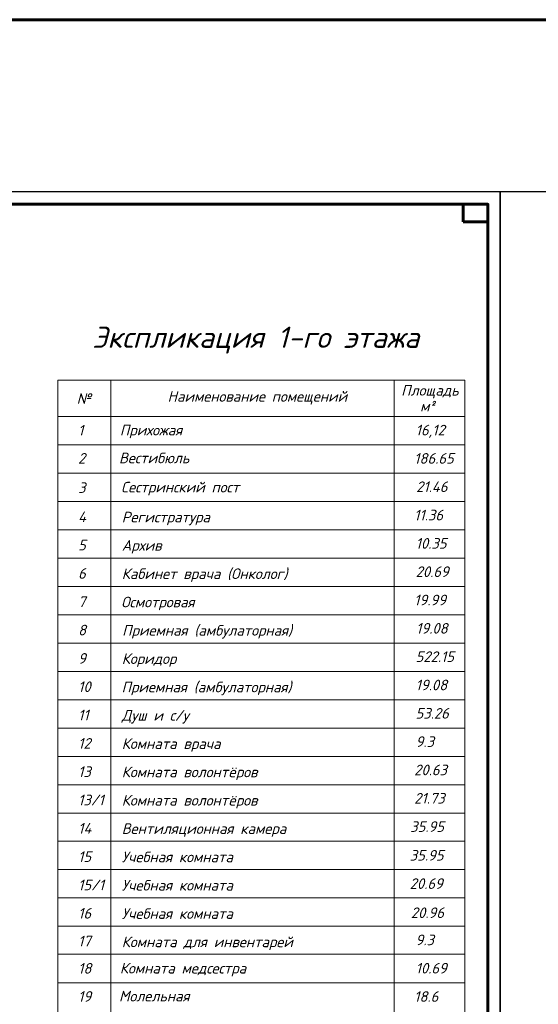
# Model space of a CAD drawing. Header units: millimetres. Extents: x 1112040 to 6903494, y -332921 to -150905.
# Tile 69 of 150: x 1576095 to 1596978, y -190552 to -150905. Entities that reach past the tile are written whole.
import ezdxf

# ---------------------------------------------------------------- set-up
doc = ezdxf.new("R2010")
doc.units = ezdxf.units.MM
doc.styles.add('style Ecuper', font='isocpeui.ttf', dxfattribs={"height": 220})
doc.styles.add('ГОСТ 300', font='isocpeui.ttf', dxfattribs={"height": 250})

msp = doc.modelspace()

# ---------------------------------------------------------------- linework, layer by layer
at = {"linetype": 'Continuous', "lineweight": 60, "ltscale": 100}
for p, q in [((1593948.4, -158337.9), (1593948.4, -159037.9)), ((1594948.4, -158337.9), (1593948.4, -158337.9)), ((1594948.4, -159037.9), (1594948.4, -158337.9)), ((1593948.4, -159037.9), (1594948.4, -159037.9))]:
    msp.add_line(p, q, dxfattribs=at)
at = {"color": 0, "lineweight": 9}
for p, q in [((1577627.6, -165424.7), (1577627.6, -206799.2)), ((1577627.6, -165424.7), (1594022, -165424.7)), ((1579766, -165424.7), (1579766, -206799.2)), ((1591170.8, -165424.7), (1591170.8, -206799.2)), ((1594022, -206799.2), (1594022, -165424.7)), ((1577627.6, -166882.4), (1594022, -166882.4)), ((1577627.6, -168022.9), (1594022, -168022.9)), ((1577627.6, -169163.4), (1594022, -169163.4)), ((1577627.6, -170303.8), (1594022, -170303.8)), ((1577627.6, -171444.3), (1594022, -171444.3)), ((1577627.6, -172584.8), (1594022, -172584.8)), ((1577627.6, -173725.3), (1594022, -173725.3)), ((1577627.6, -174865.8), (1594022, -174865.8)), ((1577627.6, -176006.2), (1594022, -176006.2)), ((1577627.6, -177146.7), (1594022, -177146.7)), ((1577627.6, -178287.2), (1594022, -178287.2)), ((1577627.6, -179427.7), (1594022, -179427.7)), ((1577627.6, -180568.2), (1594022, -180568.2)), ((1577627.6, -181708.6), (1594022, -181708.6)), ((1577627.6, -182849.1), (1594022, -182849.1)), ((1577627.6, -183989.6), (1594022, -183989.6)), ((1577627.6, -185130.1), (1594022, -185130.1)), ((1577627.6, -186270.6), (1594022, -186270.6)), ((1577627.6, -187411), (1594022, -187411)), ((1577627.6, -188528.8), (1594022, -188528.8)), ((1577627.6, -188528.8), (1594022, -188528.8)), ((1577627.6, -189692), (1594022, -189692))]:
    msp.add_line(p, q, dxfattribs=at)
at = {"color": 1, "lineweight": 60, "ltscale": 100}
msp.add_lwpolyline([(1198252, -150904.9), (2155604.1, -150904.9), (2155604.1, -261182.8), (1198252, -261182.8)], close=True, dxfattribs=at)
at = {"linetype": 'Continuous', "lineweight": 25, "ltscale": 100}
for points in [[(1476548.4, -241937.9), (1595448.4, -241937.9), (1595448.4, -157837.9), (1476548.4, -157837.9), (1476548.4, -241937.9)], [(1595448.4, -241937.9), (1714348.4, -241937.9), (1714348.4, -157837.9), (1595448.4, -157837.9), (1595448.4, -241937.9)]]:
    msp.add_lwpolyline(points, dxfattribs=at)
at = {"linetype": 'Continuous', "lineweight": 60, "ltscale": 100}
msp.add_lwpolyline([(1478548.4, -241437.9), (1594948.4, -241437.9), (1594948.4, -158337.9), (1478548.4, -158337.9), (1478548.4, -241437.9)], dxfattribs=at)

# ---------------------------------------------------------------- texts
at = {"color": 7, "style": 'style Ecuper'}
msp.add_text('Экспликация 1-го этажа', height=855.36, dxfattribs=at).set_placement((1579015.7, -164118.2))
at = {"style": 'ГОСТ 300'}
for s, height, p in [('Площадь', 427.68, (1591455.5, -166042.5)), ('№', 427.7, (1578388.9, -166374.8)), ('Наименование помещений', 427.68, (1582049.5, -166288.2)), ('м²', 427.68, (1592217.2, -166678.1)), ('1', 427.7, (1578447, -167649.4)), ('Прихожая', 427.68, (1580128.4, -167643.7)), ('16,12', 427.68, (1592037.9, -167643.7)), ('2', 427.7, (1578447, -168779.8)), ('Вестибюль', 427.68, (1580094.5, -168766.4)), ('186.65', 427.68, (1591978, -168784.2)), ('3', 427.7, (1578447, -169961.9)), ('Сестринский пост', 427.68, (1580178.4, -169941.1)), ('21.46', 427.68, (1592057, -169924.7)), ('4', 427.7, (1578447, -171134.7)), ('Регистратура', 427.68, (1580204.5, -171145.8)), ('11.36', 427.68, (1591978, -171065.2)), ('5', 427.7, (1578447, -172275.1)), ('Архив', 427.68, (1580204.5, -172286.3)), ('10.35', 427.68, (1592037.9, -172205.6)), ('6', 427.7, (1578447, -173415.6)), ('Кабинет врача (Онколог)', 427.68, (1580204.5, -173426.7)), ('20.69', 427.68, (1592037.9, -173346.1)), ('7', 427.7, (1578447, -174556.1)), ('Осмотровая', 427.68, (1580184.1, -174567.2)), ('19.99', 427.68, (1591978, -174486.6)), ('Приемная (амбулаторная)', 427.68, (1580221.6, -175707.7)), ('19.08', 427.68, (1592057, -175627.1)), ('8', 427.7, (1578447, -175696.6)), ('9', 427.7, (1578447, -176837.1)), ('Коридор', 427.68, (1580204.5, -176848.2)), ('522.15', 427.68, (1592037.2, -176767.6)), ('10', 427.68, (1578447, -177977.5)), ('Приемная (амбулаторная)', 427.68, (1580198.3, -177988.7)), ('19.08', 427.68, (1592037.2, -177908)), ('11', 427.68, (1578447, -179118)), ('Душ и с/у', 427.68, (1580204.5, -179129.1)), ('53.26', 427.68, (1592034, -179048.5)), ('12', 427.68, (1578447, -180258.5)), ('Комната врача', 427.68, (1580204.1, -180269.6)), ('9.3', 427.68, (1592037.9, -180189)), ('13', 427.68, (1578447, -181399)), ('Комната волонтёров', 427.68, (1580204.1, -181410.1)), ('20.63', 427.68, (1591978, -181329.5)), ('13/1', 427.68, (1578447, -182539.5)), ('Комната волонтёров', 427.68, (1580204.1, -182550.6)), ('21.73', 427.68, (1591978, -182470)), ('14', 427.68, (1578447, -183679.9)), ('Вентиляционная камера', 427.68, (1580204.5, -183691.1)), ('35.95', 427.68, (1591816.9, -183610.4)), ('Учебная комната', 427.68, (1580204.1, -184831.5)), ('35.95', 427.68, (1591797.8, -184766)), ('15', 427.68, (1578447, -184820.4)), ('15/1', 427.68, (1578447, -185960.9)), ('Учебная комната', 427.68, (1580204.1, -185972)), ('20.69', 427.68, (1591797.8, -185906.5)), ('16', 427.68, (1578447, -187101.4)), ('Учебная комната', 427.68, (1580204.5, -187112.5)), ('20.96', 427.68, (1591844.7, -187078.5)), ('17', 427.68, (1578447, -188219.2)), ('Комната для инвентарей', 427.68, (1580203.8, -188253)), ('9.3', 427.68, (1592034, -188172.4)), ('18', 427.68, (1578447, -189318.5)), ('Комната медсестра', 427.68, (1580128.4, -189312.8)), ('10.69', 427.68, (1592037.9, -189312.8)), ('19', 427.68, (1578447, -190448.9)), ('Молельная', 427.68, (1580094.5, -190435.5)), ('18.6', 427.68, (1591978, -190453.3))]:
    msp.add_text(s, height=height, dxfattribs=at).set_placement(p)

doc.saveas('drawing.dxf')
